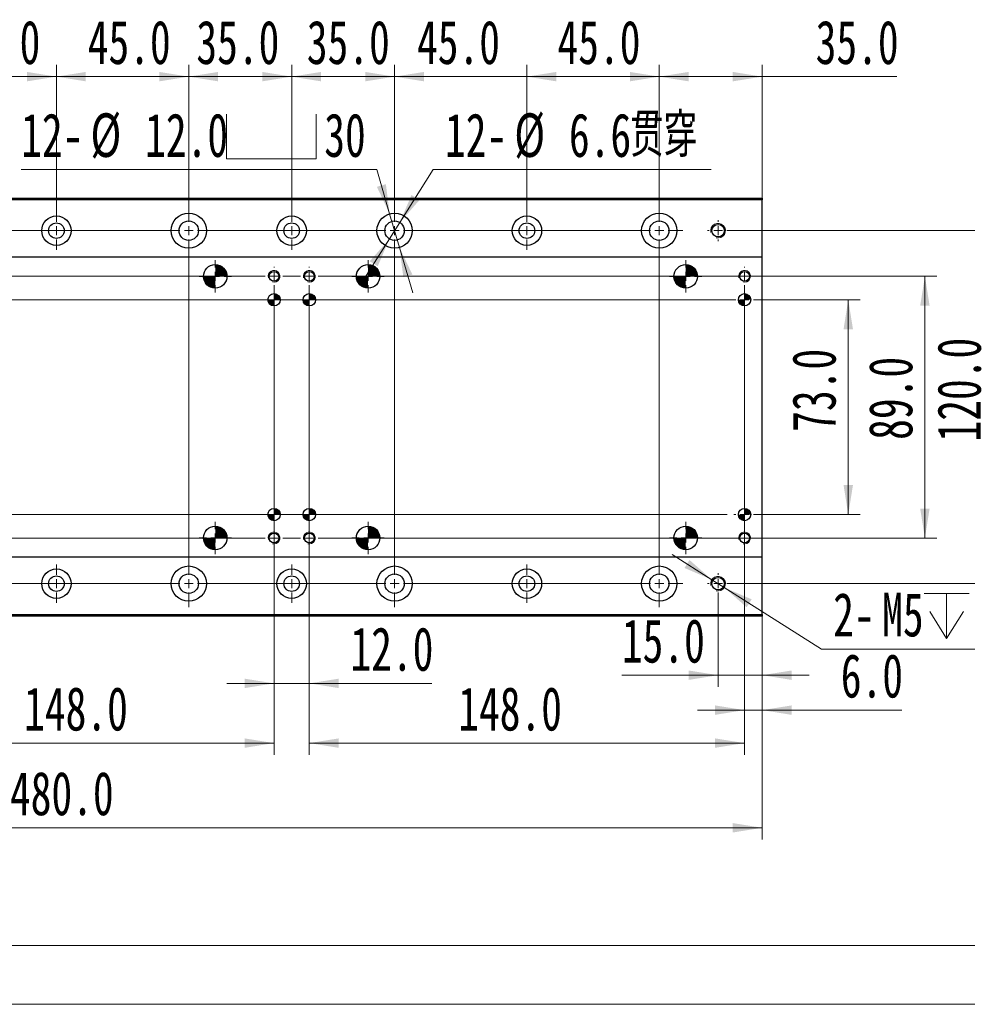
# Model space of a CAD drawing. Header units: millimetres. Extents: x 0 to 297, y 0 to 210.
# Tile 2 of 9: x 97 to 177, y 0 to 84. Entities that reach past the tile are written whole.
import ezdxf

# ---------------------------------------------------------------- set-up
doc = ezdxf.new("R2010")
doc.units = ezdxf.units.MM
doc.styles.add('SLDTEXTSTYLE0', font='TXT', dxfattribs={"width": 0.7, "bigfont": 'bigfont'})
doc.styles.add('SLDTEXTSTYLE1', font='TXT', dxfattribs={"width": 0.7})
doc.dimstyles.new('SLDDIMSTYLE0', dxfattribs={"dimtxt": 3.950146, "dimasz": 2.5, "dimexe": 0, "dimexo": 0.0625, "dimgap": 0.987537, "dimtad": 2, "dimdec": 1, "dimlfac": 4, "dimrnd": 1e-09, "dimzin": 4, "dimdsep": 46, "dimtxsty": 'SLDTEXTSTYLE1', "dimsah": 1, "dimcen": 0.09, "dimadec": 0, "dimazin": 1, "dimtfac": 1, "dimtmove": 0, "dimatfit": 0, "dimfxl": 0, "dimfrac": 2, "dimtolj": 1, "dimtzin": 12, "dimarcsym": 0})
doc.dimstyles.new('SLDDIMSTYLE10', dxfattribs={"dimtxt": 3.950146, "dimasz": 2.5, "dimexe": 0, "dimexo": 0.0625, "dimgap": 0.987537, "dimtad": 0, "dimtih": 1, "dimtoh": 1, "dimdec": 1, "dimlfac": 4, "dimrnd": 1e-09, "dimzin": 12, "dimdsep": 46, "dimtxsty": 'SLDTEXTSTYLE1', "dimsah": 1, "dimcen": 0, "dimadec": 0, "dimazin": 3, "dimtfac": 1, "dimtmove": 0, "dimatfit": 3, "dimfxl": 0, "dimfrac": 2, "dimtolj": 1, "dimtzin": 12, "dimarcsym": 0})
doc.dimstyles.new('SLDDIMSTYLE2', dxfattribs={"dimtxt": 3.950146, "dimasz": 2.5, "dimexe": 0, "dimexo": 0.0625, "dimgap": 0.987537, "dimtad": 0, "dimtih": 1, "dimtoh": 1, "dimdec": 1, "dimlfac": 4, "dimrnd": 1e-09, "dimzin": 12, "dimdsep": 46, "dimtxsty": 'SLDTEXTSTYLE1', "dimsah": 1, "dimcen": 0, "dimadec": 0, "dimazin": 3, "dimtfac": 1, "dimtmove": 0, "dimatfit": 3, "dimfxl": 0, "dimfrac": 2, "dimtolj": 1, "dimtzin": 12, "dimarcsym": 0})
doc.dimstyles.new('SLDDIMSTYLE3', dxfattribs={"dimtxt": 3.950146, "dimasz": 2.5, "dimexe": 0, "dimexo": 0.0625, "dimgap": 0.987537, "dimtad": 2, "dimdec": 1, "dimlfac": 4, "dimrnd": 1e-09, "dimzin": 4, "dimdsep": 46, "dimtxsty": 'SLDTEXTSTYLE1', "dimsah": 1, "dimcen": 0.09, "dimadec": 0, "dimazin": 1, "dimtfac": 1, "dimtofl": 0, "dimtmove": 0, "dimatfit": 3, "dimfxl": 0, "dimfrac": 2, "dimtolj": 1, "dimtzin": 12, "dimarcsym": 0})
doc.dimstyles.new('SLDDIMSTYLE9', dxfattribs={"dimtxt": 3.950146, "dimasz": 2.5, "dimexe": 0, "dimexo": 0.0625, "dimgap": 0.987537, "dimtad": 0, "dimtih": 1, "dimtoh": 1, "dimdec": 1, "dimlfac": 4, "dimrnd": 1e-09, "dimzin": 4, "dimdsep": 46, "dimtxsty": 'SLDTEXTSTYLE1', "dimsah": 1, "dimcen": 0, "dimadec": 0, "dimazin": 1, "dimtfac": 1, "dimtmove": 0, "dimatfit": 3, "dimfxl": 0, "dimfrac": 2, "dimtolj": 1, "dimtzin": 12, "dimarcsym": 0})

# ---------------------------------------------------------------- blocks, each defined once
blk = doc.blocks.new('_D_39')
at = {"color": 7, "linetype": 'Continuous', "lineweight": 0}
for p, q in [((159.215, 59.877), (168.132, 59.877)), ((167.132, 41.627), (167.132, 59.877)), ((159.215, 41.627), (168.132, 41.627))]:
    blk.add_line(p, q, dxfattribs=at)
at = {"color": 7, "linetype": 'Continuous', "lineweight": 18}
for points in [[(167.132, 59.877), (166.732, 57.377), (167.532, 57.377)], [(167.132, 41.627), (167.532, 44.127), (166.732, 44.127)]]:
    blk.add_solid(points, dxfattribs=at)
at = {"color": 7, "linetype": 'Continuous', "lineweight": 18, "insert": (162.357, 48.654), "char_height": 3.7042, "attachment_point": 1, "rotation": 90, "style": 'SLDTEXTSTYLE1'}
blk.add_mtext('73.0', dxfattribs=at)
blk = doc.blocks.new('_D_40')
at = {"color": 7, "linetype": 'Continuous', "lineweight": 0}
for p, q in [((157.527, 61.877), (174.647, 61.877)), ((173.647, 39.627), (173.647, 61.877)), ((157.527, 39.627), (174.647, 39.627))]:
    blk.add_line(p, q, dxfattribs=at)
at = {"color": 7, "linetype": 'Continuous', "lineweight": 18}
for points in [[(173.647, 61.877), (173.247, 59.377), (174.047, 59.377)], [(173.647, 39.627), (174.047, 42.127), (173.247, 42.127)]]:
    blk.add_solid(points, dxfattribs=at)
at = {"color": 7, "linetype": 'Continuous', "lineweight": 18, "insert": (168.872, 47.972), "char_height": 3.7042, "attachment_point": 1, "rotation": 90, "style": 'SLDTEXTSTYLE1'}
blk.add_mtext('89.0', dxfattribs=at)
blk = doc.blocks.new('_D_41')
at = {"color": 7, "linetype": 'Continuous', "lineweight": 0}
for p, q in [((158.315, 38.839), (158.315, 24.002)), ((159.815, 33.002), (159.815, 24.002)), ((158.315, 25.002), (154.315, 25.002)), ((158.315, 25.002), (159.815, 25.002)), ((159.815, 25.002), (171.681, 25.002))]:
    blk.add_line(p, q, dxfattribs=at)
at = {"color": 7, "linetype": 'Continuous', "lineweight": 18}
for points in [[(158.315, 25.002), (155.815, 25.402), (155.815, 24.602)], [(159.815, 25.002), (162.315, 24.602), (162.315, 25.402)]]:
    blk.add_solid(points, dxfattribs=at)
at = {"color": 7, "linetype": 'Continuous', "lineweight": 18, "insert": (166.496, 29.777), "char_height": 3.7042, "attachment_point": 1, "style": 'SLDTEXTSTYLE1'}
blk.add_mtext('6.0', dxfattribs=at)
blk = doc.blocks.new('_D_42')
at = {"color": 7, "linetype": 'Continuous', "lineweight": 0}
for p, q in [((121.315, 40.414), (121.315, 21.2)), ((158.315, 40.414), (158.315, 21.2)), ((158.315, 22.2), (121.315, 22.2))]:
    blk.add_line(p, q, dxfattribs=at)
at = {"color": 7, "linetype": 'Continuous', "lineweight": 18}
for points in [[(121.315, 22.2), (123.815, 21.8), (123.815, 22.6)], [(158.315, 22.2), (155.815, 22.6), (155.815, 21.8)]]:
    blk.add_solid(points, dxfattribs=at)
at = {"color": 7, "linetype": 'Continuous', "lineweight": 18, "insert": (133.974, 26.974), "char_height": 3.7042, "attachment_point": 1, "style": 'SLDTEXTSTYLE1'}
blk.add_mtext('148.0', dxfattribs=at)
blk = doc.blocks.new('_D_43')
at = {"color": 7, "linetype": 'Continuous', "lineweight": 0}
for p, q in [((118.315, 40.414), (118.315, 26.276)), ((121.315, 40.414), (121.315, 26.276)), ((118.315, 27.276), (114.315, 27.276)), ((118.315, 27.276), (121.315, 27.276)), ((121.315, 27.276), (131.725, 27.276))]:
    blk.add_line(p, q, dxfattribs=at)
at = {"color": 7, "linetype": 'Continuous', "lineweight": 18}
for points in [[(118.315, 27.276), (115.815, 27.676), (115.815, 26.876)], [(121.315, 27.276), (123.815, 26.876), (123.815, 27.676)]]:
    blk.add_solid(points, dxfattribs=at)
at = {"color": 7, "linetype": 'Continuous', "lineweight": 18, "insert": (124.811, 32.051), "char_height": 3.7042, "attachment_point": 1, "style": 'SLDTEXTSTYLE1'}
blk.add_mtext('12.0', dxfattribs=at)
blk = doc.blocks.new('_D_44')
at = {"color": 7, "linetype": 'Continuous', "lineweight": 0}
for p, q in [((81.315, 40.414), (81.315, 21.2)), ((118.315, 40.414), (118.315, 21.2)), ((81.315, 22.2), (118.315, 22.2))]:
    blk.add_line(p, q, dxfattribs=at)
at = {"color": 7, "linetype": 'Continuous', "lineweight": 18}
for points in [[(81.315, 22.2), (83.815, 21.8), (83.815, 22.6)], [(118.315, 22.2), (115.815, 22.6), (115.815, 21.8)]]:
    blk.add_solid(points, dxfattribs=at)
at = {"color": 7, "linetype": 'Continuous', "lineweight": 18, "insert": (97.071, 26.974), "char_height": 3.7042, "attachment_point": 1, "style": 'SLDTEXTSTYLE1'}
blk.add_mtext('148.0', dxfattribs=at)
blk = doc.blocks.new('_D_47')
at = {"color": 7, "linetype": 'Continuous', "lineweight": 0}
for p, q in [((39.815, 33.002), (39.815, 14.002)), ((159.815, 33.002), (159.815, 14.002)), ((39.815, 15.002), (159.815, 15.002))]:
    blk.add_line(p, q, dxfattribs=at)
at = {"color": 7, "linetype": 'Continuous', "lineweight": 18}
for points in [[(39.815, 15.002), (42.315, 14.602), (42.315, 15.402)], [(159.815, 15.002), (157.315, 15.402), (157.315, 14.602)]]:
    blk.add_solid(points, dxfattribs=at)
at = {"color": 7, "linetype": 'Continuous', "lineweight": 18, "insert": (95.864, 19.777), "char_height": 3.7042, "attachment_point": 1, "style": 'SLDTEXTSTYLE1'}
blk.add_mtext('480.0', dxfattribs=at)
blk = doc.blocks.new('_D_50')
at = {"color": 7, "linetype": 'Continuous', "lineweight": 0}
for p, q in [((156.065, 34.852), (156.065, 26.971)), ((159.815, 33.002), (159.815, 26.971)), ((156.065, 27.971), (147.885, 27.971)), ((156.065, 27.971), (159.815, 27.971)), ((159.815, 27.971), (163.815, 27.971))]:
    blk.add_line(p, q, dxfattribs=at)
at = {"color": 7, "linetype": 'Continuous', "lineweight": 18}
for points in [[(156.065, 27.971), (153.565, 28.371), (153.565, 27.571)], [(159.815, 27.971), (162.315, 27.571), (162.315, 28.371)]]:
    blk.add_solid(points, dxfattribs=at)
at = {"color": 7, "linetype": 'Continuous', "lineweight": 18, "insert": (147.885, 32.746), "char_height": 3.7042, "attachment_point": 1, "style": 'SLDTEXTSTYLE1'}
blk.add_mtext('15.0', dxfattribs=at)
blk = doc.blocks.new('SW_SYMBOL_HOLE_DEPTH')
at = {"color": 0, "linetype": 'Continuous', "lineweight": 18}
for p, q in [((0, 875), (800, 875)), ((400, 875), (400, 75)), ((100, 555), (400, 75)), ((700, 555), (400, 75))]:
    blk.add_line(p, q, dxfattribs=at)
blk = doc.blocks.new('_D_51')
at = {"color": 7, "linetype": 'Continuous', "lineweight": 0}
for p, q in [((155.537, 36.086), (152.156, 38.224)), ((155.537, 36.086), (156.593, 35.418)), ((156.593, 35.418), (164.849, 30.197)), ((164.849, 30.197), (181.446, 30.197))]:
    blk.add_line(p, q, dxfattribs=at)
at = {"color": 7, "linetype": 'Continuous', "lineweight": 18}
for points in [[(155.537, 36.086), (153.638, 37.76), (153.21, 37.084)], [(156.593, 35.418), (158.492, 33.744), (158.92, 34.42)]]:
    blk.add_solid(points, dxfattribs=at)
at = {"color": 7, "linetype": 'Continuous', "lineweight": 18, "xscale": 0.004774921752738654, "yscale": 0.004774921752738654, "zscale": 0.004774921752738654}
blk.add_blockref('SW_SYMBOL_HOLE_DEPTH', (173.587, 30.732), dxfattribs=at)
at = {"color": 7, "linetype": 'Continuous', "lineweight": 18, "char_height": 3.7042, "attachment_point": 1, "style": 'SLDTEXTSTYLE1'}
for s, insert in [('2-', (165.849, 34.972)), ('M5', (170.013, 34.972)), ('10', (177.988, 34.972))]:
    blk.add_mtext(s, dxfattribs=dict(at, insert=insert))
blk = doc.blocks.new('_D_52')
at = {"color": 7, "linetype": 'Continuous', "lineweight": 0}
for p, q in [((156.965, 65.752), (180.47, 65.752)), ((179.47, 35.752), (179.47, 65.752)), ((156.965, 35.752), (180.47, 35.752))]:
    blk.add_line(p, q, dxfattribs=at)
at = {"color": 7, "linetype": 'Continuous', "lineweight": 18}
for points in [[(179.47, 65.752), (179.07, 63.252), (179.87, 63.252)], [(179.47, 35.752), (179.87, 38.252), (179.07, 38.252)]]:
    blk.add_solid(points, dxfattribs=at)
at = {"color": 7, "linetype": 'Continuous', "lineweight": 18, "insert": (174.695, 47.83), "char_height": 3.7042, "attachment_point": 1, "rotation": 90, "style": 'SLDTEXTSTYLE1'}
blk.add_mtext('120.0', dxfattribs=at)
blk = doc.blocks.new('_D_53')
at = {"color": 7, "linetype": 'Continuous', "lineweight": 0}
for p, q in [((151.065, 67.752), (151.065, 79.842)), ((159.815, 68.502), (159.815, 79.842)), ((151.065, 78.842), (159.815, 78.842)), ((159.815, 78.842), (171.272, 78.842))]:
    blk.add_line(p, q, dxfattribs=at)
at = {"color": 7, "linetype": 'Continuous', "lineweight": 18}
for points in [[(151.065, 78.842), (153.565, 78.442), (153.565, 79.242)], [(159.815, 78.842), (157.315, 79.242), (157.315, 78.442)]]:
    blk.add_solid(points, dxfattribs=at)
at = {"color": 7, "linetype": 'Continuous', "lineweight": 18, "insert": (164.358, 83.616), "char_height": 3.7042, "attachment_point": 1, "style": 'SLDTEXTSTYLE1'}
blk.add_mtext('35.0', dxfattribs=at)
blk = doc.blocks.new('_D_54')
at = {"color": 7, "linetype": 'Continuous', "lineweight": 0}
for p, q in [((139.815, 67.377), (139.815, 79.842)), ((151.065, 67.752), (151.065, 79.842)), ((139.815, 78.842), (151.065, 78.842))]:
    blk.add_line(p, q, dxfattribs=at)
at = {"color": 7, "linetype": 'Continuous', "lineweight": 18}
for points in [[(139.815, 78.842), (142.315, 78.442), (142.315, 79.242)], [(151.065, 78.842), (148.565, 79.242), (148.565, 78.442)]]:
    blk.add_solid(points, dxfattribs=at)
at = {"color": 7, "linetype": 'Continuous', "lineweight": 18, "insert": (142.413, 83.616), "char_height": 3.7042, "attachment_point": 1, "style": 'SLDTEXTSTYLE1'}
blk.add_mtext('45.0', dxfattribs=at)
blk = doc.blocks.new('_D_55')
at = {"color": 7, "linetype": 'Continuous', "lineweight": 0}
for p, q in [((128.565, 67.752), (128.565, 79.842)), ((139.815, 67.377), (139.815, 79.842)), ((128.565, 78.842), (124.565, 78.842)), ((128.565, 78.842), (139.815, 78.842)), ((139.815, 78.842), (143.815, 78.842))]:
    blk.add_line(p, q, dxfattribs=at)
at = {"color": 7, "linetype": 'Continuous', "lineweight": 18}
for points in [[(128.565, 78.842), (126.065, 79.242), (126.065, 78.442)], [(139.815, 78.842), (142.315, 78.442), (142.315, 79.242)]]:
    blk.add_solid(points, dxfattribs=at)
at = {"color": 7, "linetype": 'Continuous', "lineweight": 18, "insert": (130.467, 83.616), "char_height": 3.7042, "attachment_point": 1, "style": 'SLDTEXTSTYLE1'}
blk.add_mtext('45.0', dxfattribs=at)
blk = doc.blocks.new('_D_56')
at = {"color": 7, "linetype": 'Continuous', "lineweight": 0}
for p, q in [((119.815, 67.377), (119.815, 79.842)), ((128.565, 67.752), (128.565, 79.842)), ((119.815, 78.842), (115.815, 78.842)), ((119.815, 78.842), (128.565, 78.842)), ((128.565, 78.842), (132.565, 78.842))]:
    blk.add_line(p, q, dxfattribs=at)
at = {"color": 7, "linetype": 'Continuous', "lineweight": 18}
for points in [[(119.815, 78.842), (117.315, 79.242), (117.315, 78.442)], [(128.565, 78.842), (131.065, 78.442), (131.065, 79.242)]]:
    blk.add_solid(points, dxfattribs=at)
at = {"color": 7, "linetype": 'Continuous', "lineweight": 18, "insert": (121.102, 83.616), "char_height": 3.7042, "attachment_point": 1, "style": 'SLDTEXTSTYLE1'}
blk.add_mtext('35.0', dxfattribs=at)
blk = doc.blocks.new('_D_57')
at = {"color": 7, "linetype": 'Continuous', "lineweight": 0}
for p, q in [((111.065, 67.752), (111.065, 79.842)), ((119.815, 67.377), (119.815, 79.842)), ((111.065, 78.842), (107.065, 78.842)), ((111.065, 78.842), (119.815, 78.842)), ((119.815, 78.842), (123.815, 78.842))]:
    blk.add_line(p, q, dxfattribs=at)
at = {"color": 7, "linetype": 'Continuous', "lineweight": 18}
for points in [[(111.065, 78.842), (108.565, 79.242), (108.565, 78.442)], [(119.815, 78.842), (122.315, 78.442), (122.315, 79.242)]]:
    blk.add_solid(points, dxfattribs=at)
at = {"color": 7, "linetype": 'Continuous', "lineweight": 18, "insert": (111.712, 83.616), "char_height": 3.7042, "attachment_point": 1, "style": 'SLDTEXTSTYLE1'}
blk.add_mtext('35.0', dxfattribs=at)
blk = doc.blocks.new('_D_58')
at = {"color": 7, "linetype": 'Continuous', "lineweight": 0}
for p, q in [((99.815, 67.377), (99.815, 79.842)), ((111.065, 67.752), (111.065, 79.842)), ((99.815, 78.842), (95.815, 78.842)), ((99.815, 78.842), (111.065, 78.842)), ((111.065, 78.842), (115.065, 78.842))]:
    blk.add_line(p, q, dxfattribs=at)
at = {"color": 7, "linetype": 'Continuous', "lineweight": 18}
for points in [[(99.815, 78.842), (97.315, 79.242), (97.315, 78.442)], [(111.065, 78.842), (113.565, 78.442), (113.565, 79.242)]]:
    blk.add_solid(points, dxfattribs=at)
at = {"color": 7, "linetype": 'Continuous', "lineweight": 18, "insert": (102.475, 83.616), "char_height": 3.7042, "attachment_point": 1, "style": 'SLDTEXTSTYLE1'}
blk.add_mtext('45.0', dxfattribs=at)
blk = doc.blocks.new('_D_59')
at = {"color": 7, "linetype": 'Continuous', "lineweight": 0}
for p, q in [((88.565, 67.752), (88.565, 79.842)), ((99.815, 67.377), (99.815, 79.842)), ((88.565, 78.842), (84.565, 78.842)), ((88.565, 78.842), (99.815, 78.842)), ((99.815, 78.842), (103.815, 78.842))]:
    blk.add_line(p, q, dxfattribs=at)
at = {"color": 7, "linetype": 'Continuous', "lineweight": 18}
for points in [[(88.565, 78.842), (86.065, 79.242), (86.065, 78.442)], [(99.815, 78.842), (102.315, 78.442), (102.315, 79.242)]]:
    blk.add_solid(points, dxfattribs=at)
at = {"color": 7, "linetype": 'Continuous', "lineweight": 18, "insert": (91.394, 83.616), "char_height": 3.7042, "attachment_point": 1, "style": 'SLDTEXTSTYLE1'}
blk.add_mtext('45.0', dxfattribs=at)
blk = doc.blocks.new('_D_66')
at = {"color": 7, "linetype": 'Continuous', "lineweight": 0}
for p, q in [((129.005, 66.45), (131.847, 70.952)), ((131.847, 70.952), (155.479, 70.952)), ((128.125, 65.054), (129.005, 66.45)), ((128.125, 65.054), (125.99, 61.671))]:
    blk.add_line(p, q, dxfattribs=at)
at = {"color": 7, "linetype": 'Continuous', "lineweight": 18}
for points in [[(129.005, 66.45), (130.678, 68.35), (130.001, 68.777)], [(128.125, 65.054), (126.452, 63.153), (127.129, 62.727)]]:
    blk.add_solid(points, dxfattribs=at)
at = {"color": 7, "linetype": 'Continuous', "lineweight": 18, "char_height": 3.7042, "attachment_point": 1}
for s, insert, style in [('贯穿', (148.571, 75.727), 'SLDTEXTSTYLE0'), ('12-', (132.847, 75.727), 'SLDTEXTSTYLE1'), ('%%c', (138.739, 75.727), 'SLDTEXTSTYLE1'), ('6.6', (143.385, 75.727), 'SLDTEXTSTYLE1')]:
    blk.add_mtext(s, dxfattribs=dict(at, insert=insert, style=style))
blk = doc.blocks.new('SW_SYMBOL_HOLE_SPOT')
at = {"color": 0, "linetype": 'Continuous', "lineweight": 18}
for p, q in [((0, 875), (0, 75)), ((1600, 75), (1600, 875)), ((0, 75), (1600, 75))]:
    blk.add_line(p, q, dxfattribs=at)
blk = doc.blocks.new('_D_67')
at = {"color": 7, "linetype": 'Continuous', "lineweight": 0}
for p, q in [((127.042, 70.952), (96.817, 70.952)), ((128.143, 67.191), (127.042, 70.952)), ((128.987, 64.312), (128.143, 67.191)), ((128.987, 64.312), (130.111, 60.474))]:
    blk.add_line(p, q, dxfattribs=at)
at = {"color": 7, "linetype": 'Continuous', "lineweight": 18}
for points in [[(128.143, 67.191), (127.825, 69.703), (127.057, 69.478)], [(128.987, 64.312), (129.305, 61.801), (130.073, 62.026)]]:
    blk.add_solid(points, dxfattribs=at)
at = {"color": 7, "linetype": 'Continuous', "lineweight": 18, "xscale": 0.004774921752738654, "yscale": 0.004774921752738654, "zscale": 0.004774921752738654}
blk.add_blockref('SW_SYMBOL_HOLE_SPOT', (114.27, 71.488), dxfattribs=at)
at = {"color": 7, "linetype": 'Continuous', "lineweight": 18, "char_height": 3.7042, "attachment_point": 1, "style": 'SLDTEXTSTYLE1'}
for s, insert in [('12-', (96.817, 75.727)), ('%%c', (102.709, 75.727)), ('12.0', (107.356, 75.727)), ('30', (122.585, 75.727))]:
    blk.add_mtext(s, dxfattribs=dict(at, insert=insert))
blk = doc.blocks.new('SW_CENTERMARKSYMBOL_64')
at = {"color": 0, "linetype": 'Continuous', "lineweight": 18}
for p, q in [((40.75, 0), (76.25, 0)), ((77, 0), (76.625, 0)), ((77, 0.75), (77, 0.7875)), ((77, 0), (77, 0.375)), ((77, 0), (77, -0.375)), ((77, 0), (77.375, 0)), ((77.75, 0), (79.25, 0)), ((80, 0), (79.625, 0)), ((80, 0.75), (80, 0.7875)), ((80, 0), (80, 0.375)), ((80, 0), (80, -0.375)), ((80, 0), (80.375, 0)), ((80.75, 0), (116.25, 0)), ((117, 0), (116.625, 0)), ((117, 0.75), (117, 0.7875)), ((117, 0), (117, 0.375)), ((117, 0), (117, -0.375)), ((117, 0), (117.375, 0)), ((117.75, 0), (117.7875, 0)), ((77, -21.5), (77, -0.75)), ((80, -21.5), (80, -0.75)), ((117, -21.5), (117, -0.75)), ((40.75, -22.25), (76.25, -22.25)), ((77, -22.25), (76.625, -22.25)), ((77, -22.25), (77, -21.875)), ((77, -22.25), (77, -22.625)), ((77, -22.25), (77.375, -22.25)), ((77.75, -22.25), (79.25, -22.25)), ((80, -22.25), (79.625, -22.25)), ((80, -22.25), (80, -21.875)), ((80, -22.25), (80, -22.625)), ((80, -22.25), (80.375, -22.25)), ((80.75, -22.25), (116.25, -22.25)), ((117, -22.25), (116.625, -22.25)), ((117, -22.25), (117, -21.875)), ((117, -22.25), (117, -22.625)), ((117, -22.25), (117.375, -22.25)), ((117.75, -22.25), (117.7875, -22.25)), ((77, -23), (77, -23.0375)), ((80, -23), (80, -23.0375)), ((117, -23), (117, -23.0375))]:
    blk.add_line(p, q, dxfattribs=at)
blk = doc.blocks.new('SW_CENTERMARKSYMBOL_65')
at = {"color": 0, "linetype": 'Continuous', "lineweight": 18}
for p, q in [((62.5, 0.75), (62.5, 2)), ((80, 0.75), (80, 2)), ((102.5, 0.75), (102.5, 2)), ((40.75, 0), (61.75, 0)), ((62.5, 0), (62.125, 0)), ((62.5, 0), (62.5, 0.375)), ((62.5, 0), (62.5, -0.375)), ((62.5, 0), (62.875, 0)), ((63.25, 0), (79.25, 0)), ((80, 0), (79.625, 0)), ((80, 0), (80, 0.375)), ((80, 0), (80, -0.375)), ((80, 0), (80.375, 0)), ((80.75, 0), (101.75, 0)), ((102.5, 0), (102.125, 0)), ((102.5, 0), (102.5, 0.375)), ((102.5, 0), (102.5, -0.375)), ((102.5, 0), (102.875, 0)), ((103.25, 0), (104.5, 0)), ((62.5, -29.25), (62.5, -0.75)), ((80, -29.25), (80, -0.75)), ((102.5, -29.25), (102.5, -0.75)), ((40.75, -30), (61.75, -30)), ((62.5, -30), (62.125, -30)), ((62.5, -30), (62.5, -29.625)), ((62.5, -30), (62.5, -30.375)), ((62.5, -30), (62.875, -30)), ((63.25, -30), (79.25, -30)), ((80, -30), (79.625, -30)), ((80, -30), (80, -29.625)), ((80, -30), (80, -30.375)), ((80, -30), (80.375, -30)), ((80.75, -30), (101.75, -30)), ((102.5, -30), (102.125, -30)), ((102.5, -30), (102.5, -29.625)), ((102.5, -30), (102.5, -30.375)), ((102.5, -30), (102.875, -30)), ((103.25, -30), (104.5, -30)), ((62.5, -30.75), (62.5, -32)), ((80, -30.75), (80, -32)), ((102.5, -30.75), (102.5, -32))]:
    blk.add_line(p, q, dxfattribs=at)
blk = doc.blocks.new('SW_CENTERMARKSYMBOL_68')
at = {"color": 0, "linetype": 'Continuous', "lineweight": 18}
for p, q in [((0, 0.75), (0, 1.875)), ((-0.75, 0), (-1.875, 0)), ((0, 0), (-0.375, 0)), ((0, 0), (0, 0.375)), ((0, 0), (0, -0.375)), ((0, 0), (0.375, 0)), ((0.75, 0), (1.875, 0)), ((0, -0.75), (0, -1.875))]:
    blk.add_line(p, q, dxfattribs=at)
blk = doc.blocks.new('SW_CENTERMARKSYMBOL_70')
at = {"color": 0, "linetype": 'Continuous', "lineweight": 18}
for p, q in [((0, 0.75), (0, 1.875)), ((-0.75, 0), (-1.875, 0)), ((0, 0), (-0.375, 0)), ((0, 0), (0, 0.375)), ((0, 0), (0, -0.375)), ((0, 0), (0.375, 0)), ((0.75, 0), (1.875, 0)), ((0, -0.75), (0, -1.875))]:
    blk.add_line(p, q, dxfattribs=at)
blk = doc.blocks.new('SW_CENTERMARKSYMBOL_72')
at = {"color": 0, "linetype": 'Continuous', "lineweight": 18}
for p, q in [((0, 0.75), (0, 1.875)), ((-0.75, 0), (-1.875, 0)), ((0, 0), (-0.375, 0)), ((0, 0), (0, 0.375)), ((0, 0), (0, -0.375)), ((0, 0), (0.375, 0)), ((0.75, 0), (1.875, 0)), ((0, -0.75), (0, -1.875))]:
    blk.add_line(p, q, dxfattribs=at)
blk = doc.blocks.new('SW_CENTERMARKSYMBOL_74')
at = {"color": 0, "linetype": 'Continuous', "lineweight": 18}
for p, q in [((0, 0.75), (0, 1.875)), ((-0.75, 0), (-1.875, 0)), ((0, 0), (-0.375, 0)), ((0, 0), (0, 0.375)), ((0, 0), (0, -0.375)), ((0, 0), (0.375, 0)), ((0.75, 0), (1.875, 0)), ((0, -0.75), (0, -1.875))]:
    blk.add_line(p, q, dxfattribs=at)
blk = doc.blocks.new('SW_CENTERMARKSYMBOL_75')
at = {"color": 0, "linetype": 'Continuous', "lineweight": 18}
for p, q in [((0, 0.75), (0, 1.875)), ((-0.75, 0), (-1.875, 0)), ((0, 0), (-0.375, 0)), ((0, 0), (0, 0.375)), ((0, 0), (0, -0.375)), ((0, 0), (0.375, 0)), ((0.75, 0), (1.875, 0)), ((0, -0.75), (0, -1.875))]:
    blk.add_line(p, q, dxfattribs=at)
blk = doc.blocks.new('SW_CENTERMARKSYMBOL_76')
at = {"color": 0, "linetype": 'Continuous', "lineweight": 18}
for p, q in [((0, 0.75), (0, 1.875)), ((-0.75, 0), (-1.875, 0)), ((0, 0), (-0.375, 0)), ((0, 0), (0, 0.375)), ((0, 0), (0, -0.375)), ((0, 0), (0.375, 0)), ((0.75, 0), (1.875, 0)), ((0, -0.75), (0, -1.875))]:
    blk.add_line(p, q, dxfattribs=at)
blk = doc.blocks.new('SW_CENTERMARKSYMBOL_78')
at = {"color": 0, "linetype": 'Continuous', "lineweight": 18}
for p, q in [((0, 0.75), (0, 1.625)), ((-0.75, 0), (-1.625, 0)), ((0, 0), (-0.375, 0)), ((0, 0), (0, 0.375)), ((0, 0), (0, -0.375)), ((0, 0), (0.375, 0)), ((0.75, 0), (1.625, 0)), ((0, -0.75), (0, -1.625))]:
    blk.add_line(p, q, dxfattribs=at)
blk = doc.blocks.new('SW_CENTERMARKSYMBOL_79')
at = {"color": 0, "linetype": 'Continuous', "lineweight": 18}
for p, q in [((0, 0.75), (0, 1.625)), ((-0.75, 0), (-1.625, 0)), ((0, 0), (-0.375, 0)), ((0, 0), (0, 0.375)), ((0, 0), (0, -0.375)), ((0, 0), (0.375, 0)), ((0.75, 0), (1.625, 0)), ((0, -0.75), (0, -1.625))]:
    blk.add_line(p, q, dxfattribs=at)
blk = doc.blocks.new('SW_CENTERMARKSYMBOL_84')
at = {"color": 0, "linetype": 'Continuous', "lineweight": 18}
for p, q in [((0, 0.75), (0, 1.625)), ((-0.75, 0), (-1.625, 0)), ((0, 0), (-0.375, 0)), ((0, 0), (0, 0.375)), ((0, 0), (0, -0.375)), ((0, 0), (0.375, 0)), ((0.75, 0), (1.625, 0)), ((0, -0.75), (0, -1.625))]:
    blk.add_line(p, q, dxfattribs=at)
blk = doc.blocks.new('SW_CENTERMARKSYMBOL_85')
at = {"color": 0, "linetype": 'Continuous', "lineweight": 18}
for p, q in [((0, 0.75), (0, 1.625)), ((-0.75, 0), (-1.625, 0)), ((0, 0), (-0.375, 0)), ((0, 0), (0, 0.375)), ((0, 0), (0, -0.375)), ((0, 0), (0.375, 0)), ((0.75, 0), (1.625, 0)), ((0, -0.75), (0, -1.625))]:
    blk.add_line(p, q, dxfattribs=at)
blk = doc.blocks.new('SW_CENTERMARKSYMBOL_86')
at = {"color": 0, "linetype": 'Continuous', "lineweight": 18}
for p, q in [((0, 0.75), (0, 1.625)), ((-0.75, 0), (-1.625, 0)), ((0, 0), (-0.375, 0)), ((0, 0), (0, 0.375)), ((0, 0), (0, -0.375)), ((0, 0), (0.375, 0)), ((0.75, 0), (1.625, 0)), ((0, -0.75), (0, -1.625))]:
    blk.add_line(p, q, dxfattribs=at)
blk = doc.blocks.new('SW_CENTERMARKSYMBOL_87')
at = {"color": 0, "linetype": 'Continuous', "lineweight": 18}
for p, q in [((0, 0.75), (0, 1.625)), ((-0.75, 0), (-1.625, 0)), ((0, 0), (-0.375, 0)), ((0, 0), (0, 0.375)), ((0, 0), (0, -0.375)), ((0, 0), (0.375, 0)), ((0.75, 0), (1.625, 0)), ((0, -0.75), (0, -1.625))]:
    blk.add_line(p, q, dxfattribs=at)
blk = doc.blocks.new('SW_CENTERMARKSYMBOL_88')
at = {"color": 0, "linetype": 'Continuous', "lineweight": 18}
for p, q in [((0, 0.75), (0, 0.9)), ((-0.75, 0), (-0.9, 0)), ((0, 0), (-0.375, 0)), ((0, 0), (0, 0.375)), ((0, 0), (0, -0.375)), ((0, 0), (0.375, 0)), ((0.75, 0), (0.9, 0)), ((0, -0.75), (0, -0.9))]:
    blk.add_line(p, q, dxfattribs=at)
blk = doc.blocks.new('SW_CENTERMARKSYMBOL_89')
at = {"color": 0, "linetype": 'Continuous', "lineweight": 18}
for p, q in [((0, 0.75), (0, 0.9)), ((-0.75, 0), (-0.9, 0)), ((0, 0), (-0.375, 0)), ((0, 0), (0, 0.375)), ((0, 0), (0, -0.375)), ((0, 0), (0.375, 0)), ((0.75, 0), (0.9, 0)), ((0, -0.75), (0, -0.9))]:
    blk.add_line(p, q, dxfattribs=at)
blk = doc.blocks.new('SW_CENTERMARKSYMBOL_91')
at = {"color": 0, "linetype": 'Continuous', "lineweight": 18}
blk.add_line((0.75, 0), (115.514, 0), dxfattribs=at)
blk = doc.blocks.new('SW_CENTERMARKSYMBOL_102')
at = {"color": 0, "linetype": 'Continuous', "lineweight": 18}
for p, q in [((0, 0.75), (0, 1.375)), ((-0.75, 0), (-1.375, 0)), ((0, 0), (-0.375, 0)), ((0, 0), (0, 0.375)), ((0, 0), (0, -0.375)), ((0, 0), (0.375, 0)), ((0.75, 0), (1.375, 0)), ((0, -0.75), (0, -1.375))]:
    blk.add_line(p, q, dxfattribs=at)
blk = doc.blocks.new('SW_CENTERMARKSYMBOL_103')
at = {"color": 0, "linetype": 'Continuous', "lineweight": 18}
for p, q in [((0, 0.75), (0, 1.375)), ((-0.75, 0), (-1.375, 0)), ((0, 0), (-0.375, 0)), ((0, 0), (0, 0.375)), ((0, 0), (0, -0.375)), ((0, 0), (0.375, 0)), ((0.75, 0), (1.375, 0)), ((0, -0.75), (0, -1.375))]:
    blk.add_line(p, q, dxfattribs=at)
blk = doc.blocks.new('SW_CENTERMARKSYMBOL_104')
at = {"color": 0, "linetype": 'Continuous', "lineweight": 18}
for p, q in [((0, 0.75), (0, 0.9)), ((-0.75, 0), (-0.9, 0)), ((0, 0), (-0.375, 0)), ((0, 0), (0, 0.375)), ((0, 0), (0, -0.375)), ((0, 0), (0.375, 0)), ((0.75, 0), (0.9, 0)), ((0, -0.75), (0, -0.9))]:
    blk.add_line(p, q, dxfattribs=at)
blk = doc.blocks.new('SW_CENTERMARKSYMBOL_105')
at = {"color": 0, "linetype": 'Continuous', "lineweight": 18}
for p, q in [((0, 0.75), (0, 0.9)), ((-0.75, 0), (-0.9, 0)), ((0, 0), (-0.375, 0)), ((0, 0), (0, 0.375)), ((0, 0), (0, -0.375)), ((0, 0), (0.375, 0)), ((0.75, 0), (0.9, 0)), ((0, -0.75), (0, -0.9))]:
    blk.add_line(p, q, dxfattribs=at)
blk = doc.blocks.new('SW_CENTERMARKSYMBOL_106')
at = {"color": 0, "linetype": 'Continuous', "lineweight": 18}
for p, q in [((0, 0.75), (0, 0.9)), ((-0.75, 0), (-0.9, 0)), ((0, 0), (-0.375, 0)), ((0, 0), (0, 0.375)), ((0, 0), (0, -0.375)), ((0, 0), (0.375, 0)), ((0.75, 0), (0.9, 0)), ((0, -0.75), (0, -0.9))]:
    blk.add_line(p, q, dxfattribs=at)
blk = doc.blocks.new('SW_CENTERMARKSYMBOL_107')
at = {"color": 0, "linetype": 'Continuous', "lineweight": 18}
for p, q in [((0, 0.75), (0, 0.9)), ((-0.75, 0), (-0.9, 0)), ((0, 0), (-0.375, 0)), ((0, 0), (0, 0.375)), ((0, 0), (0, -0.375)), ((0, 0), (0.375, 0)), ((0.75, 0), (0.9, 0)), ((0, -0.75), (0, -0.9))]:
    blk.add_line(p, q, dxfattribs=at)
blk = doc.blocks.new('SW_CENTERMARKSYMBOL_108')
at = {"color": 0, "linetype": 'Continuous', "lineweight": 18}
for p, q in [((0, 0.75), (0, 1.375)), ((-0.75, 0), (-1.375, 0)), ((0, 0), (-0.375, 0)), ((0, 0), (0, 0.375)), ((0, 0), (0, -0.375)), ((0, 0), (0.375, 0)), ((0.75, 0), (1.375, 0)), ((0, -0.75), (0, -1.375))]:
    blk.add_line(p, q, dxfattribs=at)
blk = doc.blocks.new('SW_CENTERMARKSYMBOL_109')
at = {"color": 0, "linetype": 'Continuous', "lineweight": 18}
for p, q in [((0, 0.75), (0, 1.375)), ((-0.75, 0), (-1.375, 0)), ((0, 0), (-0.375, 0)), ((0, 0), (0, 0.375)), ((0, 0), (0, -0.375)), ((0, 0), (0.375, 0)), ((0.75, 0), (1.375, 0)), ((0, -0.75), (0, -1.375))]:
    blk.add_line(p, q, dxfattribs=at)
blk = doc.blocks.new('SW_CENTERMARKSYMBOL_110')
at = {"color": 0, "linetype": 'Continuous', "lineweight": 18}
for p, q in [((0, 0.75), (0, 1.375)), ((-0.75, 0), (-1.375, 0)), ((0, 0), (-0.375, 0)), ((0, 0), (0, 0.375)), ((0, 0), (0, -0.375)), ((0, 0), (0.375, 0)), ((0.75, 0), (1.375, 0)), ((0, -0.75), (0, -1.375))]:
    blk.add_line(p, q, dxfattribs=at)
blk = doc.blocks.new('SW_CENTERMARKSYMBOL_111')
at = {"color": 0, "linetype": 'Continuous', "lineweight": 18}
for p, q in [((0, 0.75), (0, 1.375)), ((-0.75, 0), (-1.375, 0)), ((0, 0), (-0.375, 0)), ((0, 0), (0, 0.375)), ((0, 0), (0, -0.375)), ((0, 0), (0.375, 0)), ((0.75, 0), (1.375, 0)), ((0, -0.75), (0, -1.375))]:
    blk.add_line(p, q, dxfattribs=at)
blk = doc.blocks.new('SW_CENTERMARKSYMBOL_112')
at = {"color": 0, "linetype": 'Continuous', "lineweight": 18}
for p, q in [((0, 0.75), (0, 0.9)), ((-0.75, 0), (-0.9, 0)), ((0, 0), (-0.375, 0)), ((0, 0), (0, 0.375)), ((0, 0), (0, -0.375)), ((0, 0), (0.375, 0)), ((0.75, 0), (0.9, 0)), ((0, -0.75), (0, -0.9))]:
    blk.add_line(p, q, dxfattribs=at)
blk = doc.blocks.new('SW_CENTERMARKSYMBOL_113')
at = {"color": 0, "linetype": 'Continuous', "lineweight": 18}
for p, q in [((0, 0.75), (0, 0.9)), ((-0.75, 0), (-115.943, 0)), ((0, 0), (-0.375, 0)), ((0, 0), (0, 0.375)), ((0, 0), (0, -0.375)), ((0, 0), (0.375, 0)), ((0.75, 0), (0.9, 0)), ((0, -0.75), (0, -0.9))]:
    blk.add_line(p, q, dxfattribs=at)
blk = doc.blocks.new('SW_DOWELSYMBOL_34')
at = {"linetype": 'Continuous', "lineweight": 18}
h = blk.add_hatch(color=0, dxfattribs=at)
edge = h.paths.add_edge_path(flags=0)
edge.add_arc((0, 0), 0.525, 180, 270)
edge.add_line((0, -0.525), (0, 0))
edge.add_line((0, 0), (-0.525, 0))
h = blk.add_hatch(color=0, dxfattribs=at)
edge = h.paths.add_edge_path(flags=0)
edge.add_arc((0, 0), 0.525, 0, 90)
edge.add_line((0, 0.525), (0, 0))
edge.add_line((0, 0), (0.525, 0))
at = {"color": 0, "linetype": 'Continuous', "lineweight": 18}
blk.add_circle((0, 0), 0.525, dxfattribs=at)
blk = doc.blocks.new('SW_DOWELSYMBOL_35')
at = {"linetype": 'Continuous', "lineweight": 18}
h = blk.add_hatch(color=0, dxfattribs=at)
edge = h.paths.add_edge_path(flags=0)
edge.add_arc((0, 0), 0.525, 180, 270)
edge.add_line((0, -0.525), (0, 0))
edge.add_line((0, 0), (-0.525, 0))
h = blk.add_hatch(color=0, dxfattribs=at)
edge = h.paths.add_edge_path(flags=0)
edge.add_arc((0, 0), 0.525, 0, 90)
edge.add_line((0, 0.525), (0, 0))
edge.add_line((0, 0), (0.525, 0))
at = {"color": 0, "linetype": 'Continuous', "lineweight": 18}
blk.add_circle((0, 0), 0.525, dxfattribs=at)
blk = doc.blocks.new('SW_DOWELSYMBOL_36')
at = {"linetype": 'Continuous', "lineweight": 18}
h = blk.add_hatch(color=0, dxfattribs=at)
edge = h.paths.add_edge_path(flags=0)
edge.add_arc((0, 0), 0.525, 180, 270)
edge.add_line((0, -0.525), (0, 0))
edge.add_line((0, 0), (-0.525, 0))
h = blk.add_hatch(color=0, dxfattribs=at)
edge = h.paths.add_edge_path(flags=0)
edge.add_arc((0, 0), 0.525, 0, 90)
edge.add_line((0, 0.525), (0, 0))
edge.add_line((0, 0), (0.525, 0))
at = {"color": 0, "linetype": 'Continuous', "lineweight": 18}
blk.add_circle((0, 0), 0.525, dxfattribs=at)
blk = doc.blocks.new('SW_DOWELSYMBOL_37')
at = {"linetype": 'Continuous', "lineweight": 18}
h = blk.add_hatch(color=0, dxfattribs=at)
edge = h.paths.add_edge_path(flags=0)
edge.add_arc((0, 0), 0.525, 180, 270)
edge.add_line((0, -0.525), (0, 0))
edge.add_line((0, 0), (-0.525, 0))
h = blk.add_hatch(color=0, dxfattribs=at)
edge = h.paths.add_edge_path(flags=0)
edge.add_arc((0, 0), 0.525, 0, 90)
edge.add_line((0, 0.525), (0, 0))
edge.add_line((0, 0), (0.525, 0))
at = {"color": 0, "linetype": 'Continuous', "lineweight": 18}
blk.add_circle((0, 0), 0.525, dxfattribs=at)
blk = doc.blocks.new('SW_DOWELSYMBOL_38')
at = {"linetype": 'Continuous', "lineweight": 18}
h = blk.add_hatch(color=0, dxfattribs=at)
edge = h.paths.add_edge_path(flags=0)
edge.add_arc((0, 0), 0.525, 180, 270)
edge.add_line((0, -0.525), (0, 0))
edge.add_line((0, 0), (-0.525, 0))
h = blk.add_hatch(color=0, dxfattribs=at)
edge = h.paths.add_edge_path(flags=0)
edge.add_arc((0, 0), 0.525, 0, 90)
edge.add_line((0, 0.525), (0, 0))
edge.add_line((0, 0), (0.525, 0))
at = {"color": 0, "linetype": 'Continuous', "lineweight": 18}
blk.add_circle((0, 0), 0.525, dxfattribs=at)
blk = doc.blocks.new('SW_DOWELSYMBOL_39')
at = {"linetype": 'Continuous', "lineweight": 18}
h = blk.add_hatch(color=0, dxfattribs=at)
edge = h.paths.add_edge_path(flags=0)
edge.add_arc((0, 0), 0.525, 180, 270)
edge.add_line((0, -0.525), (0, 0))
edge.add_line((0, 0), (-0.525, 0))
h = blk.add_hatch(color=0, dxfattribs=at)
edge = h.paths.add_edge_path(flags=0)
edge.add_arc((0, 0), 0.525, 0, 90)
edge.add_line((0, 0.525), (0, 0))
edge.add_line((0, 0), (0.525, 0))
at = {"color": 0, "linetype": 'Continuous', "lineweight": 18}
blk.add_circle((0, 0), 0.525, dxfattribs=at)
blk = doc.blocks.new('SW_DOWELSYMBOL_43')
at = {"linetype": 'Continuous', "lineweight": 18}
h = blk.add_hatch(color=0, dxfattribs=at)
edge = h.paths.add_edge_path(flags=0)
edge.add_arc((0, 0), 1, 0, 90)
edge.add_line((0, 1), (0, 0))
edge.add_line((0, 0), (1, 0))
h = blk.add_hatch(color=0, dxfattribs=at)
edge = h.paths.add_edge_path(flags=0)
edge.add_arc((0, 0), 1, 180, 270)
edge.add_line((0, -1), (0, 0))
edge.add_line((0, 0), (-1, 0))
at = {"color": 0, "linetype": 'Continuous', "lineweight": 18}
blk.add_circle((0, 0), 1, dxfattribs=at)
blk = doc.blocks.new('SW_DOWELSYMBOL_44')
at = {"linetype": 'Continuous', "lineweight": 18}
h = blk.add_hatch(color=0, dxfattribs=at)
edge = h.paths.add_edge_path(flags=0)
edge.add_arc((0, 0), 1, 0, 90)
edge.add_line((0, 1), (0, 0))
edge.add_line((0, 0), (1, 0))
h = blk.add_hatch(color=0, dxfattribs=at)
edge = h.paths.add_edge_path(flags=0)
edge.add_arc((0, 0), 1, 180, 270)
edge.add_line((0, -1), (0, 0))
edge.add_line((0, 0), (-1, 0))
at = {"color": 0, "linetype": 'Continuous', "lineweight": 18}
blk.add_circle((0, 0), 1, dxfattribs=at)
blk = doc.blocks.new('SW_DOWELSYMBOL_45')
at = {"linetype": 'Continuous', "lineweight": 18}
h = blk.add_hatch(color=0, dxfattribs=at)
edge = h.paths.add_edge_path(flags=0)
edge.add_arc((0, 0), 1, 0, 90)
edge.add_line((0, 1), (0, 0))
edge.add_line((0, 0), (1, 0))
h = blk.add_hatch(color=0, dxfattribs=at)
edge = h.paths.add_edge_path(flags=0)
edge.add_arc((0, 0), 1, 180, 270)
edge.add_line((0, -1), (0, 0))
edge.add_line((0, 0), (-1, 0))
at = {"color": 0, "linetype": 'Continuous', "lineweight": 18}
blk.add_circle((0, 0), 1, dxfattribs=at)
blk = doc.blocks.new('SW_DOWELSYMBOL_46')
at = {"linetype": 'Continuous', "lineweight": 18}
h = blk.add_hatch(color=0, dxfattribs=at)
edge = h.paths.add_edge_path(flags=0)
edge.add_arc((0, 0), 1, 0, 90)
edge.add_line((0, 1), (0, 0))
edge.add_line((0, 0), (1, 0))
h = blk.add_hatch(color=0, dxfattribs=at)
edge = h.paths.add_edge_path(flags=0)
edge.add_arc((0, 0), 1, 180, 270)
edge.add_line((0, -1), (0, 0))
edge.add_line((0, 0), (-1, 0))
at = {"color": 0, "linetype": 'Continuous', "lineweight": 18}
blk.add_circle((0, 0), 1, dxfattribs=at)
blk = doc.blocks.new('SW_DOWELSYMBOL_47')
at = {"linetype": 'Continuous', "lineweight": 18}
h = blk.add_hatch(color=0, dxfattribs=at)
edge = h.paths.add_edge_path(flags=0)
edge.add_arc((0, 0), 1, 0, 90)
edge.add_line((0, 1), (0, 0))
edge.add_line((0, 0), (1, 0))
h = blk.add_hatch(color=0, dxfattribs=at)
edge = h.paths.add_edge_path(flags=0)
edge.add_arc((0, 0), 1, 180, 270)
edge.add_line((0, -1), (0, 0))
edge.add_line((0, 0), (-1, 0))
at = {"color": 0, "linetype": 'Continuous', "lineweight": 18}
blk.add_circle((0, 0), 1, dxfattribs=at)
blk = doc.blocks.new('SW_DOWELSYMBOL_48')
at = {"linetype": 'Continuous', "lineweight": 18}
h = blk.add_hatch(color=0, dxfattribs=at)
edge = h.paths.add_edge_path(flags=0)
edge.add_arc((0, 0), 1, 0, 90)
edge.add_line((0, 1), (0, 0))
edge.add_line((0, 0), (1, 0))
h = blk.add_hatch(color=0, dxfattribs=at)
edge = h.paths.add_edge_path(flags=0)
edge.add_arc((0, 0), 1, 180, 270)
edge.add_line((0, -1), (0, 0))
edge.add_line((0, 0), (-1, 0))
at = {"color": 0, "linetype": 'Continuous', "lineweight": 18}
blk.add_circle((0, 0), 1, dxfattribs=at)

msp = doc.modelspace()

# ---------------------------------------------------------------- linework, layer by layer
at = {"color": 7, "linetype": 'Continuous', "lineweight": 25}
for p, q in [((39.815, 68.502), (159.815, 68.502)), ((159.815, 68.377), (39.815, 68.377)), ((159.815, 68.502), (159.815, 68.377)), ((159.815, 63.502), (159.815, 68.377)), ((159.815, 63.502), (39.815, 63.502)), ((159.815, 38.002), (159.815, 63.502)), ((159.815, 38.002), (39.815, 38.002)), ((159.815, 33.127), (159.815, 38.002)), ((39.815, 33.127), (159.815, 33.127)), ((159.815, 33.002), (39.815, 33.002)), ((159.815, 33.127), (159.815, 33.002))]:
    msp.add_line(p, q, dxfattribs=at)
at = {"color": 7, "linetype": 'Continuous', "lineweight": 18}
for p, q in [((10, 5), (292, 5)), ((0, 0), (297, 0))]:
    msp.add_line(p, q, dxfattribs=at)
at = {"color": 7, "linetype": 'Continuous', "lineweight": 25}
for centre, radius in [((99.815, 65.752), 1.25), ((111.065, 65.752), 1.5), ((119.815, 65.752), 1.25), ((128.565, 65.752), 1.5), ((139.815, 65.752), 1.25), ((151.065, 65.752), 1.5), ((99.815, 65.752), 0.662), ((111.065, 65.752), 0.825), ((119.815, 65.752), 0.662), ((128.565, 65.752), 0.825), ((139.815, 65.752), 0.662), ((151.065, 65.752), 0.825), ((156.065, 65.752), 0.525), ((113.315, 61.867), 1), ((126.315, 61.867), 1), ((153.315, 61.867), 1), ((118.315, 61.877), 0.412), ((121.315, 61.877), 0.412), ((158.315, 61.877), 0.413), ((118.315, 59.877), 0.525), ((121.315, 59.877), 0.525), ((158.315, 59.877), 0.525), ((118.315, 41.627), 0.525), ((121.315, 41.627), 0.525), ((158.315, 41.627), 0.525), ((113.315, 39.637), 1), ((126.315, 39.637), 1), ((153.315, 39.637), 1), ((118.315, 39.627), 0.412), ((121.315, 39.627), 0.412), ((158.315, 39.627), 0.413), ((99.815, 35.752), 1.25), ((111.065, 35.752), 1.5), ((119.815, 35.752), 1.25), ((128.565, 35.752), 1.5), ((139.815, 35.752), 1.25), ((151.065, 35.752), 1.5), ((99.815, 35.752), 0.662), ((111.065, 35.752), 0.825), ((119.815, 35.752), 0.662), ((128.565, 35.752), 0.825), ((139.815, 35.752), 0.662), ((151.065, 35.752), 0.825), ((156.065, 35.752), 0.525)]:
    msp.add_circle(centre, radius, dxfattribs=at)
at = {"color": 7, "linetype": 'Continuous', "lineweight": 18}
for centre, radius in [((156.065, 65.752), 0.625), ((118.315, 61.877), 0.5), ((121.315, 61.877), 0.5), ((158.315, 61.877), 0.5), ((118.315, 39.627), 0.5), ((121.315, 39.627), 0.5), ((158.315, 39.627), 0.5), ((156.065, 35.752), 0.625)]:
    msp.add_arc(centre, radius, 255, 195, dxfattribs=at)

# ---------------------------------------------------------------- block references
for name, p in [('SW_CENTERMARKSYMBOL_65', (48.565, 65.752)), ('SW_CENTERMARKSYMBOL_84', (99.815, 65.752)), ('SW_CENTERMARKSYMBOL_72', (111.065, 65.752)), ('SW_CENTERMARKSYMBOL_79', (119.815, 65.752)), ('SW_CENTERMARKSYMBOL_68', (128.565, 65.752)), ('SW_CENTERMARKSYMBOL_85', (139.815, 65.752)), ('SW_CENTERMARKSYMBOL_70', (151.065, 65.752)), ('SW_CENTERMARKSYMBOL_89', (156.065, 65.752)), ('SW_CENTERMARKSYMBOL_102', (113.315, 61.867)), ('SW_DOWELSYMBOL_48', (113.315, 61.867)), ('SW_CENTERMARKSYMBOL_109', (126.315, 61.867)), ('SW_DOWELSYMBOL_47', (126.315, 61.867)), ('SW_CENTERMARKSYMBOL_110', (153.315, 61.867)), ('SW_DOWELSYMBOL_46', (153.315, 61.867)), ('SW_CENTERMARKSYMBOL_64', (41.315, 61.877)), ('SW_CENTERMARKSYMBOL_113', (158.315, 59.877)), ('SW_CENTERMARKSYMBOL_105', (118.315, 59.877)), ('SW_DOWELSYMBOL_35', (118.315, 59.877)), ('SW_CENTERMARKSYMBOL_106', (121.315, 59.877)), ('SW_DOWELSYMBOL_36', (121.315, 59.877)), ('SW_DOWELSYMBOL_39', (158.315, 59.877)), ('SW_CENTERMARKSYMBOL_91', (41.315, 41.627)), ('SW_CENTERMARKSYMBOL_104', (118.315, 41.627)), ('SW_DOWELSYMBOL_34', (118.315, 41.627)), ('SW_CENTERMARKSYMBOL_107', (121.315, 41.627)), ('SW_DOWELSYMBOL_37', (121.315, 41.627)), ('SW_CENTERMARKSYMBOL_112', (158.315, 41.627)), ('SW_DOWELSYMBOL_38', (158.315, 41.627)), ('SW_CENTERMARKSYMBOL_103', (113.315, 39.637)), ('SW_CENTERMARKSYMBOL_108', (126.315, 39.637)), ('SW_CENTERMARKSYMBOL_111', (153.315, 39.637)), ('SW_DOWELSYMBOL_43', (113.315, 39.637)), ('SW_DOWELSYMBOL_44', (126.315, 39.637)), ('SW_DOWELSYMBOL_45', (153.315, 39.637)), ('SW_CENTERMARKSYMBOL_87', (99.815, 35.752)), ('SW_CENTERMARKSYMBOL_76', (111.065, 35.752)), ('SW_CENTERMARKSYMBOL_78', (119.815, 35.752)), ('SW_CENTERMARKSYMBOL_75', (128.565, 35.752)), ('SW_CENTERMARKSYMBOL_86', (139.815, 35.752)), ('SW_CENTERMARKSYMBOL_74', (151.065, 35.752)), ('SW_CENTERMARKSYMBOL_88', (156.065, 35.752))]:
    msp.add_blockref(name, p, dxfattribs=at)

# ---------------------------------------------------------------- dimensions: what is measured, and where the dimension line sits
for base, p1, p2, dimstyle, picture, middle in [((159.815, 78.842), (151.065, 67.752), (159.815, 68.502), 'SLDDIMSTYLE3', '_D_53', (167.815, 78.842)), ((99.815, 78.842), (88.565, 67.752), (99.815, 67.377), 'SLDDIMSTYLE0', '_D_59', (94.852, 78.842)), ((111.065, 78.842), (99.815, 67.377), (111.065, 67.752), 'SLDDIMSTYLE0', '_D_58', (105.932, 78.842)), ((119.815, 78.842), (111.065, 67.752), (119.815, 67.377), 'SLDDIMSTYLE0', '_D_57', (115.169, 78.842)), ((128.565, 78.842), (119.815, 67.377), (128.565, 67.752), 'SLDDIMSTYLE0', '_D_56', (124.559, 78.842)), ((139.815, 78.842), (128.565, 67.752), (139.815, 67.377), 'SLDDIMSTYLE0', '_D_55', (133.924, 78.842)), ((151.065, 78.842), (139.815, 67.377), (151.065, 67.752), 'SLDDIMSTYLE3', '_D_54', (145.87, 78.842)), ((118.315, 22.2), (81.315, 40.414), (118.315, 40.414), 'SLDDIMSTYLE3', '_D_44', (101.393, 22.2)), ((121.315, 27.276), (118.315, 40.414), (121.315, 40.414), 'SLDDIMSTYLE0', '_D_43', (128.268, 27.276)), ((121.315, 22.2), (158.315, 40.414), (121.315, 40.414), 'SLDDIMSTYLE3', '_D_42', (138.295, 22.2)), ((159.815, 25.002), (158.315, 38.839), (159.815, 33.002), 'SLDDIMSTYLE0', '_D_41', (169.088, 25.002)), ((159.815, 27.971), (156.065, 34.852), (159.815, 33.002), 'SLDDIMSTYLE0', '_D_50', (151.342, 27.971)), ((159.815, 15.002), (39.815, 33.002), (159.815, 33.002), 'SLDDIMSTYLE3', '_D_47', (100.186, 15.002))]:
    dim = msp.add_linear_dim(base=base, p1=p1, p2=p2, dimstyle=dimstyle, dxfattribs=at)
    dim.commit()
    dim.dimension.update_dxf_attribs({"geometry": picture, "text_midpoint": middle, "dimtype": 160})
for p1, p2, text, dimstyle, picture, middle in [((129.005, 66.45), (128.125, 65.054), '12-<>贯穿', 'SLDDIMSTYLE10', '_D_66', (144.163, 73.906)), ((128.143, 67.191), (128.987, 64.312), '12-<>{\\fGDT;v}30', 'SLDDIMSTYLE9', '_D_67', (111.429, 73.906))]:
    dim = msp.add_diameter_dim_2p(p1=p1, p2=p2, text=text, dimstyle=dimstyle, dxfattribs=at)
    dim.commit()
    dim.dimension.update_dxf_attribs({"geometry": picture, "text_midpoint": middle, "dimtype": 163})
for base, p1, p2, picture, middle in [((179.47, 65.752), (156.965, 35.752), (156.965, 65.752), '_D_52', (179.47, 52.152)), ((173.647, 61.877), (157.527, 39.627), (157.527, 61.877), '_D_40', (173.647, 51.429)), ((167.132, 59.877), (159.215, 41.627), (159.215, 59.877), '_D_39', (167.132, 52.112))]:
    dim = msp.add_linear_dim(base=base, p1=p1, p2=p2, angle=90, dimstyle='SLDDIMSTYLE3', dxfattribs=at)
    dim.commit()
    dim.dimension.update_dxf_attribs({"geometry": picture, "text_midpoint": middle, "dimtype": 160})
dim = msp.add_diameter_dim_2p(p1=(156.593, 35.418), p2=(155.537, 36.086), text='2-M5{\\fGDT;x}10', dimstyle='SLDDIMSTYLE2', override={"dimpost": '<>'}, dxfattribs=at)
dim.commit()
dim.dimension.update_dxf_attribs({"geometry": '_D_51', "text_midpoint": (173.647, 33.15), "dimtype": 163})

doc.saveas('drawing.dxf')
